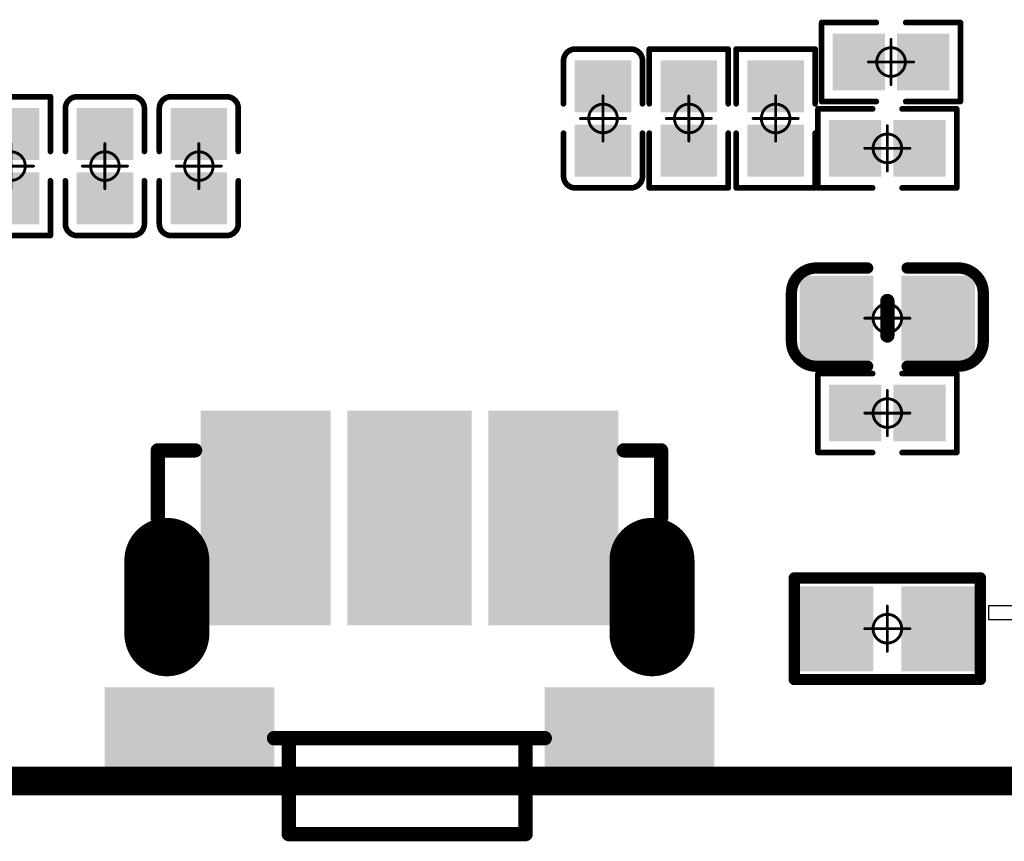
# Model space of a CAD drawing. Header units: millimetres. Extents: x 12.27 to 15.71, y 9.85 to 12.1.
# Tile 12 of 31: x 13.5 to 13.85, y 9.87 to 10.16. Entities that reach past the tile are written whole.
import ezdxf

# ---------------------------------------------------------------- set-up
doc = ezdxf.new("R2010")
doc.units = ezdxf.units.MM
doc.header["$MEASUREMENT"] = 0
for name, color, linetype in [('BottomLayer', 5, 'Continuous'), ('BottomSolder', 6, 'Continuous'), ('KeepOutLayer', 6, 'Continuous'), ('Mechanical15', 56, 'Continuous'), ('MidLayer1', 16, 'Continuous'), ('MidLayer2', 76, 'Continuous'), ('MultiLayer', 9, 'Continuous'), ('TopLayer', 1, 'Continuous'), ('TopOverlay', 2, 'Continuous'), ('TopPaste', 8, 'Continuous'), ('TopSolder', 216, 'Continuous')]:
    doc.layers.add(name, color=color, linetype=linetype)
doc.styles.get("Standard").update_dxf_attribs({"font": 'txt', "bigfont": 'AllInOneBig.shx'})

# ---------------------------------------------------------------- blocks, each defined once
blk = doc.blocks.new('LED_SMD_TZ_P2_0602GTS1_1')
at = {"layer": 'Mechanical15'}
for p, q in [((0, 0.06), (0.005, 0.06)), ((0, 0.035), (0, 0.06)), ((0.005, 0.06), (0.005, 0.035)), ((0.005, 0.035), (0, 0.035)), ((0.025, -0.025), (0.025, 0.025)), ((0.025, 0.025), (0.05, 0.025)), ((0.05, 0.025), (0.05, -0.025)), ((0.05, -0.025), (0.025, -0.025)), ((-0.0025, -0.0325), (0.0025, -0.0325)), ((-0.0025, -0.0575), (-0.0025, -0.0325)), ((0.0025, -0.0325), (0.0025, -0.0575)), ((-0.0125, -0.0475), (-0.0125, -0.0425)), ((-0.0125, -0.0425), (0.0125, -0.0425)), ((0.0125, -0.0425), (0.0125, -0.0475)), ((0.0125, -0.0475), (-0.0125, -0.0475)), ((0.0025, -0.0575), (-0.0025, -0.0575))]:
    blk.add_line(p, q, dxfattribs=at)
at = {"layer": 'TopLayer'}
for points in [[(-0.01575, 0.0439), (-0.01575, 0.0124), (0.01575, 0.0439), (0.01575, 0.0124)], [(-0.01575, -0.0124), (-0.01575, -0.0439), (0.01575, -0.0124), (0.01575, -0.0439)]]:
    blk.add_solid(points, dxfattribs=at)
at = {"layer": 'TopOverlay'}
for points, const_width in [([(0.02319, -0.02361), (0.02319, 0.02363)], 0.01), ([(0.04681, 0.02363), (0.02319, 0.02363)], 0.01), ([(0.04681, -0.02361), (0.04681, 0.02363)], 0.01), ([(-0.01181, -0.00394), (-0.01181, 0.00394)], 0.008), ([(0.00394, -0.00394), (0.00394, 0.00394)], 0.008), ([(0.00197, 0), (-0.01136, 0)], 0.008), ([(0.04681, -0.02361), (0.02319, -0.02361)], 0.01)]:
    blk.add_lwpolyline(points, dxfattribs=dict(at, const_width=const_width))
for points, const_width in [([(0.02069, 0.02363, 1), (0.02569, 0.02363, 1)], 0.005), ([(0.02069, 0.02363, 1), (0.02569, 0.02363, 1)], 0.005), ([(0.04431, 0.02363, 1), (0.04931, 0.02363, 1)], 0.005), ([(0.04431, 0.02363, 1), (0.04931, 0.02363, 1)], 0.005), ([(-0.01381, 0.00394, 1), (-0.00981, 0.00394, 1)], 0.004), ([(0.00194, 0.00394, 1), (0.00594, 0.00394, 1)], 0.004), ([(-0.01336, 0, 1), (-0.00936, 0, 1)], 0.004), ([(-0.00003, 0, 1), (0.00397, 0, 1)], 0.004), ([(-0.01381, -0.00394, 1), (-0.00981, -0.00394, 1)], 0.004), ([(0.00194, -0.00394, 1), (0.00594, -0.00394, 1)], 0.004), ([(0.02069, -0.02361, 1), (0.02569, -0.02361, 1)], 0.005), ([(0.02069, -0.02361, 1), (0.02569, -0.02361, 1)], 0.005), ([(0.04431, -0.02361, 1), (0.04931, -0.02361, 1)], 0.005), ([(0.04431, -0.02361, 1), (0.04931, -0.02361, 1)], 0.005)]:
    blk.add_lwpolyline(points, format="xyb", close=True, dxfattribs=dict(at, const_width=const_width))
at = {"layer": 'TopPaste'}
for points in [[(-0.01575, 0.0439), (-0.01575, 0.0124), (0.01575, 0.0439), (0.01575, 0.0124)], [(-0.01575, -0.0124), (-0.01575, -0.0439), (0.01575, -0.0124), (0.01575, -0.0439)]]:
    blk.add_solid(points, dxfattribs=at)
at = {"layer": 'TopSolder'}
for points in [[(-0.01975, 0.0479), (-0.01975, 0.0084), (0.01975, 0.0479), (0.01975, 0.0084)], [(-0.01975, -0.0084), (-0.01975, -0.0479), (0.01975, -0.0084), (0.01975, -0.0479)]]:
    blk.add_solid(points, dxfattribs=at)
at = {"layer": 'TopOverlay'}
blk.add_text('+', height=0.03937, dxfattribs=at).set_placement((0.02559, -0.05315))
blk = doc.blocks.new('KEY_3P_3_5_3_5MM__3')
at = {"layer": 'BottomLayer', "const_width": 0.02165}
for points in [[(-0.08465, 0.00295), (-0.08465, -0.02264)], [(0.08465, 0.00295), (0.08465, -0.02264)]]:
    blk.add_lwpolyline(points, dxfattribs=at)
at = {"layer": 'BottomLayer', "const_width": 0.01083}
for points in [[(-0.09006, 0.00295, 1), (-0.07923, 0.00295, 1)], [(0.07923, 0.00295, 1), (0.09006, 0.00295, 1)], [(-0.09006, -0.02264, 1), (-0.07923, -0.02264, 1)], [(0.07923, -0.02264, 1), (0.09006, -0.02264, 1)]]:
    blk.add_lwpolyline(points, format="xyb", close=True, dxfattribs=at)
at = {"layer": 'BottomSolder', "const_width": 0.02965}
for points in [[(-0.08465, 0.00295), (-0.08465, -0.02264)], [(0.08465, 0.00295), (0.08465, -0.02264)]]:
    blk.add_lwpolyline(points, dxfattribs=at)
at = {"layer": 'BottomSolder', "const_width": 0.01483}
for points in [[(-0.09206, 0.00295, 1), (-0.07723, 0.00295, 1)], [(0.07723, 0.00295, 1), (0.09206, 0.00295, 1)], [(-0.09206, -0.02264, 1), (-0.07723, -0.02264, 1)], [(0.07723, -0.02264, 1), (0.09206, -0.02264, 1)]]:
    blk.add_lwpolyline(points, format="xyb", close=True, dxfattribs=at)
at = {"layer": 'MidLayer1', "const_width": 0.02165}
for points in [[(-0.08465, 0.00295), (-0.08465, -0.02264)], [(0.08465, 0.00295), (0.08465, -0.02264)]]:
    blk.add_lwpolyline(points, dxfattribs=at)
at = {"layer": 'MidLayer1', "const_width": 0.01083}
for points in [[(-0.09006, 0.00295, 1), (-0.07923, 0.00295, 1)], [(0.07923, 0.00295, 1), (0.09006, 0.00295, 1)], [(-0.09006, -0.02264, 1), (-0.07923, -0.02264, 1)], [(0.07923, -0.02264, 1), (0.09006, -0.02264, 1)]]:
    blk.add_lwpolyline(points, format="xyb", close=True, dxfattribs=at)
at = {"layer": 'MidLayer2', "const_width": 0.02165}
for points in [[(-0.08465, 0.00295), (-0.08465, -0.02264)], [(0.08465, 0.00295), (0.08465, -0.02264)]]:
    blk.add_lwpolyline(points, dxfattribs=at)
at = {"layer": 'MidLayer2', "const_width": 0.01083}
for points in [[(-0.09006, 0.00295, 1), (-0.07923, 0.00295, 1)], [(0.07923, 0.00295, 1), (0.09006, 0.00295, 1)], [(-0.09006, -0.02264, 1), (-0.07923, -0.02264, 1)], [(0.07923, -0.02264, 1), (0.09006, -0.02264, 1)]]:
    blk.add_lwpolyline(points, format="xyb", close=True, dxfattribs=at)
at = {"layer": 'MultiLayer', "const_width": 0.02165}
for points in [[(-0.08465, 0.00295), (-0.08465, -0.02264)], [(0.08465, 0.00295), (0.08465, -0.02264)]]:
    blk.add_lwpolyline(points, dxfattribs=at)
at = {"layer": 'MultiLayer', "const_width": 0.01083}
for points in [[(-0.09006, 0.00295, 1), (-0.07923, 0.00295, 1)], [(0.07923, 0.00295, 1), (0.09006, 0.00295, 1)], [(-0.09006, -0.02264, 1), (-0.07923, -0.02264, 1)], [(0.07923, -0.02264, 1), (0.09006, -0.02264, 1)]]:
    blk.add_lwpolyline(points, format="xyb", close=True, dxfattribs=at)
at = {"layer": 'TopLayer', "const_width": 0.02165}
for points in [[(-0.08465, 0.00295), (-0.08465, -0.02264)], [(0.08465, 0.00295), (0.08465, -0.02264)]]:
    blk.add_lwpolyline(points, dxfattribs=at)
at = {"layer": 'TopLayer', "const_width": 0.01083}
for points in [[(-0.09006, 0.00295, 1), (-0.07923, 0.00295, 1)], [(0.07923, 0.00295, 1), (0.09006, 0.00295, 1)], [(-0.09006, -0.02264, 1), (-0.07923, -0.02264, 1)], [(0.07923, -0.02264, 1), (0.09006, -0.02264, 1)]]:
    blk.add_lwpolyline(points, format="xyb", close=True, dxfattribs=at)
at = {"layer": 'TopLayer'}
for points in [[(-0.10236, 0.02559), (-0.05118, 0.02559), (-0.10236, 0.04921), (-0.05118, 0.04921)], [(0.05118, 0.02559), (0.10236, 0.02559), (0.05118, 0.04921), (0.10236, 0.04921)], [(-0.0315, -0.00394), (-0.0689, -0.00394), (-0.0315, -0.07087), (-0.0689, -0.07087)], [(0.01772, -0.07087), (0.01772, -0.00394), (-0.01772, -0.07087), (-0.01772, -0.00394)], [(0.0689, -0.00394), (0.0315, -0.00394), (0.0689, -0.07087), (0.0315, -0.07087)]]:
    blk.add_solid(points, dxfattribs=at)
at = {"layer": 'TopOverlay', "const_width": 0.005}
for points in [[(0.04213, 0.07283), (-0.04055, 0.07283)], [(-0.04055, 0.07283), (-0.04055, 0.03937)], [(0.04213, 0.07283), (0.04213, 0.03937)], [(0.04724, 0.03937), (-0.04724, 0.03937)], [(-0.0878, -0.0374), (-0.0878, -0.06102)], [(0.0878, -0.0374), (0.0878, -0.06102)], [(-0.0748, -0.06102), (-0.0878, -0.06102)], [(0.0878, -0.06102), (0.0748, -0.06102)]]:
    blk.add_lwpolyline(points, dxfattribs=at)
at = {"layer": 'TopOverlay', "const_width": 0.0025}
for points in [[(-0.0418, 0.07283, 1), (-0.0393, 0.07283, 1)], [(-0.0418, 0.07283, 1), (-0.0393, 0.07283, 1)], [(0.04088, 0.07283, 1), (0.04338, 0.07283, 1)], [(0.04088, 0.07283, 1), (0.04338, 0.07283, 1)], [(-0.04849, 0.03937, 1), (-0.04599, 0.03937, 1)], [(-0.0418, 0.03937, 1), (-0.0393, 0.03937, 1)], [(0.04088, 0.03937, 1), (0.04338, 0.03937, 1)], [(0.04599, 0.03937, 1), (0.04849, 0.03937, 1)], [(-0.08905, -0.0374, 1), (-0.08655, -0.0374, 1)], [(0.08655, -0.0374, 1), (0.08905, -0.0374, 1)], [(-0.08905, -0.06102, 1), (-0.08655, -0.06102, 1)], [(-0.08905, -0.06102, 1), (-0.08655, -0.06102, 1)], [(-0.07605, -0.06102, 1), (-0.07355, -0.06102, 1)], [(0.07355, -0.06102, 1), (0.07605, -0.06102, 1)], [(0.08655, -0.06102, 1), (0.08905, -0.06102, 1)], [(0.08655, -0.06102, 1), (0.08905, -0.06102, 1)]]:
    blk.add_lwpolyline(points, format="xyb", close=True, dxfattribs=at)
at = {"layer": 'TopPaste'}
for points in [[(-0.10236, 0.02559), (-0.05118, 0.02559), (-0.10236, 0.04921), (-0.05118, 0.04921)], [(0.05118, 0.02559), (0.10236, 0.02559), (0.05118, 0.04921), (0.10236, 0.04921)], [(-0.0315, -0.00394), (-0.0689, -0.00394), (-0.0315, -0.07087), (-0.0689, -0.07087)], [(0.01772, -0.07087), (0.01772, -0.00394), (-0.01772, -0.07087), (-0.01772, -0.00394)], [(0.0689, -0.00394), (0.0315, -0.00394), (0.0689, -0.07087), (0.0315, -0.07087)]]:
    blk.add_solid(points, dxfattribs=at)
at = {"layer": 'TopSolder', "const_width": 0.02965}
for points in [[(-0.08465, 0.00295), (-0.08465, -0.02264)], [(0.08465, 0.00295), (0.08465, -0.02264)]]:
    blk.add_lwpolyline(points, dxfattribs=at)
at = {"layer": 'TopSolder', "const_width": 0.01483}
for points in [[(-0.09206, 0.00295, 1), (-0.07723, 0.00295, 1)], [(0.07723, 0.00295, 1), (0.09206, 0.00295, 1)], [(-0.09206, -0.02264, 1), (-0.07723, -0.02264, 1)], [(0.07723, -0.02264, 1), (0.09206, -0.02264, 1)]]:
    blk.add_lwpolyline(points, format="xyb", close=True, dxfattribs=at)
at = {"layer": 'TopSolder'}
for points in [[(-0.10636, 0.02159), (-0.04718, 0.02159), (-0.10636, 0.05321), (-0.04718, 0.05321)], [(0.04718, 0.02159), (0.10636, 0.02159), (0.04718, 0.05321), (0.10636, 0.05321)], [(-0.0275, 0.00006), (-0.0729, 0.00006), (-0.0275, -0.07487), (-0.0729, -0.07487)], [(0.02172, -0.07487), (0.02172, 0.00006), (-0.02172, -0.07487), (-0.02172, 0.00006)], [(0.0729, 0.00006), (0.0275, 0.00006), (0.0729, -0.07487), (0.0275, -0.07487)]]:
    blk.add_solid(points, dxfattribs=at)
blk = doc.blocks.new('C0201_19')
at = {"layer": 'Mechanical15', "const_width": 0.001}
for points in [[(0, -0.00787), (0, 0.00787)], [(0.00787, 0), (-0.00787, 0)]]:
    blk.add_lwpolyline(points, dxfattribs=at)
at = {"layer": 'Mechanical15'}
for points, const_width in [([(-0.00025, 0.00787, 1), (0.00025, 0.00787, 1)], 0.0005), ([(0.005, 0, 1), (-0.005, 0, 1)], 0.001), ([(-0.00812, 0, 1), (-0.00762, 0, 1)], 0.0005), ([(-0.00525, 0, 1), (-0.00475, 0, 1)], 0.0005), ([(0.00475, 0, 1), (0.00525, 0, 1)], 0.0005), ([(0.00762, 0, 1), (0.00812, 0, 1)], 0.0005), ([(-0.00025, -0.00787, 1), (0.00025, -0.00787, 1)], 0.0005)]:
    blk.add_lwpolyline(points, format="xyb", close=True, dxfattribs=dict(at, const_width=const_width))
at = {"layer": 'TopLayer'}
for points in [[(-0.01831, -0.00787), (-0.00413, -0.00787), (-0.01831, 0.00787), (-0.00413, 0.00787)], [(0.00413, -0.00787), (0.01831, -0.00787), (0.00413, 0.00787), (0.01831, 0.00787)]]:
    blk.add_solid(points, dxfattribs=at)
at = {"layer": 'TopOverlay', "const_width": 0.00197}
for points in [[(-0.02421, 0.0097, -0.414214), (-0.02013, 0.01378)], [(0.02013, 0.01378, -0.414214), (0.02421, 0.0097)], [(-0.02013, -0.01378, -0.414214), (-0.02421, -0.0097)], [(0.02421, -0.0097, -0.414214), (0.02013, -0.01378)]]:
    blk.add_lwpolyline(points, format="xyb", dxfattribs=at)
for points in [[(-0.00512, 0.01378), (-0.02013, 0.01378)], [(0.02013, 0.01378), (0.00512, 0.01378)], [(-0.02421, -0.0097), (-0.02421, 0.0097)], [(0.02421, -0.0097), (0.02421, 0.0097)], [(-0.00512, -0.01378), (-0.02013, -0.01378)], [(0.02013, -0.01378), (0.00512, -0.01378)]]:
    blk.add_lwpolyline(points, dxfattribs=at)
at = {"layer": 'TopOverlay', "const_width": 0.000984}
for points in [[(-0.02062, 0.01378, 1), (-0.01964, 0.01378, 1)], [(-0.02062, 0.01378, 1), (-0.01964, 0.01378, 1)], [(-0.00561, 0.01378, 1), (-0.00463, 0.01378, 1)], [(0.00463, 0.01378, 1), (0.00561, 0.01378, 1)], [(0.01964, 0.01378, 1), (0.02062, 0.01378, 1)], [(0.01964, 0.01378, 1), (0.02062, 0.01378, 1)], [(-0.0247, 0.0097, 1), (-0.02372, 0.0097, 1)], [(-0.0247, 0.0097, 1), (-0.02372, 0.0097, 1)], [(0.02372, 0.0097, 1), (0.0247, 0.0097, 1)], [(0.02372, 0.0097, 1), (0.0247, 0.0097, 1)], [(-0.0247, -0.0097, 1), (-0.02372, -0.0097, 1)], [(-0.0247, -0.0097, 1), (-0.02372, -0.0097, 1)], [(0.02372, -0.0097, 1), (0.0247, -0.0097, 1)], [(0.02372, -0.0097, 1), (0.0247, -0.0097, 1)], [(-0.02062, -0.01378, 1), (-0.01964, -0.01378, 1)], [(-0.02062, -0.01378, 1), (-0.01964, -0.01378, 1)], [(-0.00561, -0.01378, 1), (-0.00463, -0.01378, 1)], [(0.00463, -0.01378, 1), (0.00561, -0.01378, 1)], [(0.01964, -0.01378, 1), (0.02062, -0.01378, 1)], [(0.01964, -0.01378, 1), (0.02062, -0.01378, 1)]]:
    blk.add_lwpolyline(points, format="xyb", close=True, dxfattribs=at)
at = {"layer": 'TopPaste'}
for points in [[(-0.01831, -0.00787), (-0.00413, -0.00787), (-0.01831, 0.00787), (-0.00413, 0.00787)], [(0.00413, -0.00787), (0.01831, -0.00787), (0.00413, 0.00787), (0.01831, 0.00787)]]:
    blk.add_solid(points, dxfattribs=at)
at = {"layer": 'TopSolder'}
for points in [[(-0.02031, -0.00987), (-0.00213, -0.00987), (-0.02031, 0.00987), (-0.00213, 0.00987)], [(0.00213, -0.00987), (0.02031, -0.00987), (0.00213, 0.00987), (0.02031, 0.00987)]]:
    blk.add_solid(points, dxfattribs=at)
blk = doc.blocks.new('C0201_20')
at = {"layer": 'Mechanical15', "const_width": 0.001}
for points in [[(0, -0.00787), (0, 0.00787)], [(0.00787, 0), (-0.00787, 0)]]:
    blk.add_lwpolyline(points, dxfattribs=at)
at = {"layer": 'Mechanical15'}
for points, const_width in [([(-0.00025, 0.00787, 1), (0.00025, 0.00787, 1)], 0.0005), ([(0.005, 0, 1), (-0.005, 0, 1)], 0.001), ([(-0.00812, 0, 1), (-0.00762, 0, 1)], 0.0005), ([(-0.00525, 0, 1), (-0.00475, 0, 1)], 0.0005), ([(0.00475, 0, 1), (0.00525, 0, 1)], 0.0005), ([(0.00762, 0, 1), (0.00812, 0, 1)], 0.0005), ([(-0.00025, -0.00787, 1), (0.00025, -0.00787, 1)], 0.0005)]:
    blk.add_lwpolyline(points, format="xyb", close=True, dxfattribs=dict(at, const_width=const_width))
at = {"layer": 'TopLayer'}
for points in [[(-0.01831, -0.00787), (-0.00413, -0.00787), (-0.01831, 0.00787), (-0.00413, 0.00787)], [(0.00413, -0.00787), (0.01831, -0.00787), (0.00413, 0.00787), (0.01831, 0.00787)]]:
    blk.add_solid(points, dxfattribs=at)
at = {"layer": 'TopOverlay', "const_width": 0.00197}
for points in [[(-0.02421, 0.0097, -0.414214), (-0.02013, 0.01378)], [(0.02013, 0.01378, -0.414214), (0.02421, 0.0097)], [(-0.02013, -0.01378, -0.414214), (-0.02421, -0.0097)], [(0.02421, -0.0097, -0.414214), (0.02013, -0.01378)]]:
    blk.add_lwpolyline(points, format="xyb", dxfattribs=at)
for points in [[(-0.00512, 0.01378), (-0.02013, 0.01378)], [(0.02013, 0.01378), (0.00512, 0.01378)], [(-0.02421, -0.0097), (-0.02421, 0.0097)], [(0.02421, -0.0097), (0.02421, 0.0097)], [(-0.00512, -0.01378), (-0.02013, -0.01378)], [(0.02013, -0.01378), (0.00512, -0.01378)]]:
    blk.add_lwpolyline(points, dxfattribs=at)
at = {"layer": 'TopOverlay', "const_width": 0.000984}
for points in [[(-0.02062, 0.01378, 1), (-0.01964, 0.01378, 1)], [(-0.02062, 0.01378, 1), (-0.01964, 0.01378, 1)], [(-0.00561, 0.01378, 1), (-0.00463, 0.01378, 1)], [(0.00463, 0.01378, 1), (0.00561, 0.01378, 1)], [(0.01964, 0.01378, 1), (0.02062, 0.01378, 1)], [(0.01964, 0.01378, 1), (0.02062, 0.01378, 1)], [(-0.0247, 0.0097, 1), (-0.02372, 0.0097, 1)], [(-0.0247, 0.0097, 1), (-0.02372, 0.0097, 1)], [(0.02372, 0.0097, 1), (0.0247, 0.0097, 1)], [(0.02372, 0.0097, 1), (0.0247, 0.0097, 1)], [(-0.0247, -0.0097, 1), (-0.02372, -0.0097, 1)], [(-0.0247, -0.0097, 1), (-0.02372, -0.0097, 1)], [(0.02372, -0.0097, 1), (0.0247, -0.0097, 1)], [(0.02372, -0.0097, 1), (0.0247, -0.0097, 1)], [(-0.02062, -0.01378, 1), (-0.01964, -0.01378, 1)], [(-0.02062, -0.01378, 1), (-0.01964, -0.01378, 1)], [(-0.00561, -0.01378, 1), (-0.00463, -0.01378, 1)], [(0.00463, -0.01378, 1), (0.00561, -0.01378, 1)], [(0.01964, -0.01378, 1), (0.02062, -0.01378, 1)], [(0.01964, -0.01378, 1), (0.02062, -0.01378, 1)]]:
    blk.add_lwpolyline(points, format="xyb", close=True, dxfattribs=at)
at = {"layer": 'TopPaste'}
for points in [[(-0.01831, -0.00787), (-0.00413, -0.00787), (-0.01831, 0.00787), (-0.00413, 0.00787)], [(0.00413, -0.00787), (0.01831, -0.00787), (0.00413, 0.00787), (0.01831, 0.00787)]]:
    blk.add_solid(points, dxfattribs=at)
at = {"layer": 'TopSolder'}
for points in [[(-0.02031, -0.00987), (-0.00213, -0.00987), (-0.02031, 0.00987), (-0.00213, 0.00987)], [(0.00213, -0.00987), (0.02031, -0.00987), (0.00213, 0.00987), (0.02031, 0.00987)]]:
    blk.add_solid(points, dxfattribs=at)
blk = doc.blocks.new('C0201_23')
at = {"layer": 'Mechanical15', "const_width": 0.001}
for points in [[(0, -0.00787), (0, 0.00787)], [(0.00787, 0), (-0.00787, 0)]]:
    blk.add_lwpolyline(points, dxfattribs=at)
at = {"layer": 'Mechanical15'}
for points, const_width in [([(-0.00025, 0.00787, 1), (0.00025, 0.00787, 1)], 0.0005), ([(0.005, 0, 1), (-0.005, 0, 1)], 0.001), ([(-0.00812, 0, 1), (-0.00762, 0, 1)], 0.0005), ([(-0.00525, 0, 1), (-0.00475, 0, 1)], 0.0005), ([(0.00475, 0, 1), (0.00525, 0, 1)], 0.0005), ([(0.00762, 0, 1), (0.00812, 0, 1)], 0.0005), ([(-0.00025, -0.00787, 1), (0.00025, -0.00787, 1)], 0.0005)]:
    blk.add_lwpolyline(points, format="xyb", close=True, dxfattribs=dict(at, const_width=const_width))
at = {"layer": 'TopLayer'}
for points in [[(-0.01831, -0.00787), (-0.00413, -0.00787), (-0.01831, 0.00787), (-0.00413, 0.00787)], [(0.00413, -0.00787), (0.01831, -0.00787), (0.00413, 0.00787), (0.01831, 0.00787)]]:
    blk.add_solid(points, dxfattribs=at)
at = {"layer": 'TopOverlay', "const_width": 0.00197}
for points in [[(-0.02421, 0.0097, -0.414214), (-0.02013, 0.01378)], [(0.02013, 0.01378, -0.414214), (0.02421, 0.0097)], [(-0.02013, -0.01378, -0.414214), (-0.02421, -0.0097)], [(0.02421, -0.0097, -0.414214), (0.02013, -0.01378)]]:
    blk.add_lwpolyline(points, format="xyb", dxfattribs=at)
for points in [[(-0.00512, 0.01378), (-0.02013, 0.01378)], [(0.02013, 0.01378), (0.00512, 0.01378)], [(-0.02421, -0.0097), (-0.02421, 0.0097)], [(0.02421, -0.0097), (0.02421, 0.0097)], [(-0.00512, -0.01378), (-0.02013, -0.01378)], [(0.02013, -0.01378), (0.00512, -0.01378)]]:
    blk.add_lwpolyline(points, dxfattribs=at)
at = {"layer": 'TopOverlay', "const_width": 0.000984}
for points in [[(-0.02062, 0.01378, 1), (-0.01964, 0.01378, 1)], [(-0.02062, 0.01378, 1), (-0.01964, 0.01378, 1)], [(-0.00561, 0.01378, 1), (-0.00463, 0.01378, 1)], [(0.00463, 0.01378, 1), (0.00561, 0.01378, 1)], [(0.01964, 0.01378, 1), (0.02062, 0.01378, 1)], [(0.01964, 0.01378, 1), (0.02062, 0.01378, 1)], [(-0.0247, 0.0097, 1), (-0.02372, 0.0097, 1)], [(-0.0247, 0.0097, 1), (-0.02372, 0.0097, 1)], [(0.02372, 0.0097, 1), (0.0247, 0.0097, 1)], [(0.02372, 0.0097, 1), (0.0247, 0.0097, 1)], [(-0.0247, -0.0097, 1), (-0.02372, -0.0097, 1)], [(-0.0247, -0.0097, 1), (-0.02372, -0.0097, 1)], [(0.02372, -0.0097, 1), (0.0247, -0.0097, 1)], [(0.02372, -0.0097, 1), (0.0247, -0.0097, 1)], [(-0.02062, -0.01378, 1), (-0.01964, -0.01378, 1)], [(-0.02062, -0.01378, 1), (-0.01964, -0.01378, 1)], [(-0.00561, -0.01378, 1), (-0.00463, -0.01378, 1)], [(0.00463, -0.01378, 1), (0.00561, -0.01378, 1)], [(0.01964, -0.01378, 1), (0.02062, -0.01378, 1)], [(0.01964, -0.01378, 1), (0.02062, -0.01378, 1)]]:
    blk.add_lwpolyline(points, format="xyb", close=True, dxfattribs=at)
at = {"layer": 'TopPaste'}
for points in [[(-0.01831, -0.00787), (-0.00413, -0.00787), (-0.01831, 0.00787), (-0.00413, 0.00787)], [(0.00413, -0.00787), (0.01831, -0.00787), (0.00413, 0.00787), (0.01831, 0.00787)]]:
    blk.add_solid(points, dxfattribs=at)
at = {"layer": 'TopSolder'}
for points in [[(-0.02031, -0.00987), (-0.00213, -0.00987), (-0.02031, 0.00987), (-0.00213, 0.00987)], [(0.00213, -0.00987), (0.02031, -0.00987), (0.00213, 0.00987), (0.02031, 0.00987)]]:
    blk.add_solid(points, dxfattribs=at)
blk = doc.blocks.new('C0402_25')
at = {"layer": 'Mechanical15', "const_width": 0.001}
for points in [[(0, -0.00787), (0, 0.00788)], [(-0.00787, 0), (0.00788, 0)]]:
    blk.add_lwpolyline(points, dxfattribs=at)
at = {"layer": 'Mechanical15'}
for points, const_width in [([(-0.00025, 0.00788, 1), (0.00025, 0.00788, 1)], 0.0005), ([(0.005, 0, 1), (-0.005, 0, 1)], 0.001), ([(-0.00812, 0, 1), (-0.00762, 0, 1)], 0.0005), ([(-0.00525, 0, 1), (-0.00475, 0, 1)], 0.0005), ([(0.00475, 0, 1), (0.00525, 0, 1)], 0.0005), ([(0.00763, 0, 1), (0.00813, 0, 1)], 0.0005), ([(-0.00025, -0.00787, 1), (0.00025, -0.00787, 1)], 0.0005)]:
    blk.add_lwpolyline(points, format="xyb", close=True, dxfattribs=dict(at, const_width=const_width))
at = {"layer": 'TopLayer'}
for points in [[(-0.02657, -0.01082), (-0.00886, -0.01082), (-0.02657, 0.01083), (-0.00886, 0.01083)], [(0.00886, -0.01083), (0.02657, -0.01083), (0.00886, 0.01083), (0.02657, 0.01083)]]:
    blk.add_solid(points, dxfattribs=at)
at = {"layer": 'TopOverlay', "const_width": 0.00394}
for points in [[(-0.03346, 0.00886, -0.414214), (-0.0248, 0.01752)], [(0.0248, 0.01752, -0.414214), (0.03346, 0.00886)], [(-0.0248, -0.01673, -0.414214), (-0.03346, -0.00807)], [(0.03346, -0.00807, -0.414214), (0.0248, -0.01673)]]:
    blk.add_lwpolyline(points, format="xyb", dxfattribs=at)
at = {"layer": 'TopOverlay'}
for points, const_width in [([(-0.02578, 0.01752, 1), (-0.02382, 0.01752, 1)], 0.00197), ([(-0.02559, 0.01752, 1), (-0.02362, 0.01752, 1)], 0.00197), ([(-0.00787, 0.01752, 1), (-0.0059, 0.01752, 1)], 0.00197), ([(0.00591, 0.01752, 1), (0.00787, 0.01752, 1)], 0.00197), ([(0.02362, 0.01752, 1), (0.02559, 0.01752, 1)], 0.00197), ([(0.02382, 0.01752, 1), (0.02579, 0.01752, 1)], 0.00197), ([(-0.03445, 0.00886, 1), (-0.03248, 0.00886, 1)], 0.00197), ([(-0.03445, 0.00886, 1), (-0.03248, 0.00886, 1)], 0.00197), ([(0.03248, 0.00886, 1), (0.03445, 0.00886, 1)], 0.00197), ([(0.03248, 0.00886, 1), (0.03445, 0.00886, 1)], 0.00197), ([(-0.00125, 0.006, 1), (0.00125, 0.006, 1)], 0.0025), ([(-0.03445, -0.00807, 1), (-0.03248, -0.00807, 1)], 0.00197), ([(-0.03445, -0.00807, 1), (-0.03248, -0.00807, 1)], 0.00197), ([(-0.00125, -0.006, 1), (0.00125, -0.006, 1)], 0.0025), ([(0.03248, -0.00807, 1), (0.03445, -0.00807, 1)], 0.00197), ([(0.03248, -0.00807, 1), (0.03445, -0.00807, 1)], 0.00197), ([(-0.02578, -0.01673, 1), (-0.02382, -0.01673, 1)], 0.00197), ([(-0.02559, -0.01673, 1), (-0.02362, -0.01673, 1)], 0.00197), ([(-0.00787, -0.01673, 1), (-0.0059, -0.01673, 1)], 0.00197), ([(0.00591, -0.01673, 1), (0.00787, -0.01673, 1)], 0.00197), ([(0.02362, -0.01673, 1), (0.02559, -0.01673, 1)], 0.00197), ([(0.02382, -0.01673, 1), (0.02579, -0.01673, 1)], 0.00197)]:
    blk.add_lwpolyline(points, format="xyb", close=True, dxfattribs=dict(at, const_width=const_width))
for points, const_width in [([(-0.0246, 0.01752), (-0.00689, 0.01752)], 0.00394), ([(0.00689, 0.01752), (0.02461, 0.01752)], 0.00394), ([(-0.03346, -0.00807), (-0.03346, 0.00886)], 0.00394), ([(0.03346, -0.00807), (0.03346, 0.00886)], 0.00394), ([(0, -0.006), (0, 0.006)], 0.005), ([(-0.0246, -0.01673), (-0.00689, -0.01673)], 0.00394), ([(0.00689, -0.01673), (0.02461, -0.01673)], 0.00394)]:
    blk.add_lwpolyline(points, dxfattribs=dict(at, const_width=const_width))
at = {"layer": 'TopPaste'}
for points in [[(-0.02657, -0.01082), (-0.00886, -0.01082), (-0.02657, 0.01083), (-0.00886, 0.01083)], [(0.00886, -0.01083), (0.02657, -0.01083), (0.00886, 0.01083), (0.02657, 0.01083)]]:
    blk.add_solid(points, dxfattribs=at)
at = {"layer": 'TopSolder'}
for points in [[(-0.03057, -0.01482), (-0.00486, -0.01482), (-0.03057, 0.01483), (-0.00486, 0.01483)], [(0.00486, -0.01483), (0.03057, -0.01483), (0.00486, 0.01483), (0.03057, 0.01483)]]:
    blk.add_solid(points, dxfattribs=at)
blk = doc.blocks.new('R0402_70')
at = {"layer": 'Mechanical15', "const_width": 0.001}
for points in [[(0, 0.00787), (0, -0.00787)], [(0.00787, 0), (-0.00787, 0)]]:
    blk.add_lwpolyline(points, dxfattribs=at)
at = {"layer": 'Mechanical15'}
for points, const_width in [([(-0.00025, 0.00787, 1), (0.00025, 0.00787, 1)], 0.0005), ([(0.005, 0, 1), (-0.005, 0, 1)], 0.001), ([(-0.00812, 0, 1), (-0.00762, 0, 1)], 0.0005), ([(-0.00525, 0, 1), (-0.00475, 0, 1)], 0.0005), ([(0.00475, 0, 1), (0.00525, 0, 1)], 0.0005), ([(0.00762, 0, 1), (0.00812, 0, 1)], 0.0005), ([(-0.00025, -0.00787, 1), (0.00025, -0.00787, 1)], 0.0005)]:
    blk.add_lwpolyline(points, format="xyb", close=True, dxfattribs=dict(at, const_width=const_width))
at = {"layer": 'TopLayer'}
for points in [[(-0.02657, -0.01082), (-0.00886, -0.01082), (-0.02657, 0.01083), (-0.00886, 0.01083)], [(0.00886, -0.01083), (0.02657, -0.01083), (0.00886, 0.01083), (0.02657, 0.01083)]]:
    blk.add_solid(points, dxfattribs=at)
at = {"layer": 'TopOverlay', "const_width": 0.00394}
for points in [[(0.03248, 0.01772), (-0.03248, 0.01772)], [(-0.03248, 0.01772), (-0.03248, -0.01772)], [(0.03248, 0.01772), (0.03248, -0.01772)], [(0.03248, -0.01772), (-0.03248, -0.01772)]]:
    blk.add_lwpolyline(points, dxfattribs=at)
at = {"layer": 'TopOverlay', "const_width": 0.00197}
for points in [[(-0.03346, 0.01772, 1), (-0.0315, 0.01772, 1)], [(-0.03346, 0.01772, 1), (-0.0315, 0.01772, 1)], [(0.0315, 0.01772, 1), (0.03346, 0.01772, 1)], [(0.0315, 0.01772, 1), (0.03346, 0.01772, 1)], [(-0.03346, -0.01772, 1), (-0.0315, -0.01772, 1)], [(-0.03346, -0.01772, 1), (-0.0315, -0.01772, 1)], [(0.0315, -0.01772, 1), (0.03346, -0.01772, 1)], [(0.0315, -0.01772, 1), (0.03346, -0.01772, 1)]]:
    blk.add_lwpolyline(points, format="xyb", close=True, dxfattribs=at)
at = {"layer": 'TopPaste'}
for points in [[(-0.02657, -0.01082), (-0.00886, -0.01082), (-0.02657, 0.01083), (-0.00886, 0.01083)], [(0.00886, -0.01083), (0.02657, -0.01083), (0.00886, 0.01083), (0.02657, 0.01083)]]:
    blk.add_solid(points, dxfattribs=at)
at = {"layer": 'TopSolder'}
for points in [[(-0.03057, -0.01482), (-0.00486, -0.01482), (-0.03057, 0.01483), (-0.00486, 0.01483)], [(0.00486, -0.01483), (0.03057, -0.01483), (0.00486, 0.01483), (0.03057, 0.01483)]]:
    blk.add_solid(points, dxfattribs=at)
blk = doc.blocks.new('R0201_89')
at = {"layer": 'Mechanical15', "const_width": 0.001}
for points in [[(0, 0.00787), (0, -0.00787)], [(-0.00787, 0), (0.00787, 0)]]:
    blk.add_lwpolyline(points, dxfattribs=at)
at = {"layer": 'Mechanical15'}
for points, const_width in [([(-0.00025, 0.00787, 1), (0.00025, 0.00787, 1)], 0.0005), ([(0.005, 0, 1), (-0.005, 0, 1)], 0.001), ([(-0.00812, 0, 1), (-0.00762, 0, 1)], 0.0005), ([(-0.00525, 0, 1), (-0.00475, 0, 1)], 0.0005), ([(0.00475, 0, 1), (0.00525, 0, 1)], 0.0005), ([(0.00762, 0, 1), (0.00812, 0, 1)], 0.0005), ([(-0.00025, -0.00787, 1), (0.00025, -0.00787, 1)], 0.0005)]:
    blk.add_lwpolyline(points, format="xyb", close=True, dxfattribs=dict(at, const_width=const_width))
at = {"layer": 'TopLayer'}
for points in [[(-0.01831, -0.00787), (-0.00413, -0.00787), (-0.01831, 0.00787), (-0.00413, 0.00787)], [(0.00413, -0.00787), (0.01831, -0.00787), (0.00413, 0.00787), (0.01831, 0.00787)]]:
    blk.add_solid(points, dxfattribs=at)
at = {"layer": 'TopOverlay', "const_width": 0.00197}
for points in [[(-0.02421, 0.01378), (-0.02421, -0.01378)], [(-0.02421, 0.01378), (-0.00512, 0.01378)], [(0.00512, 0.01378), (0.02421, 0.01378)], [(0.02421, 0.01378), (0.02421, -0.01378)], [(-0.02421, -0.01378), (-0.00512, -0.01378)], [(0.00512, -0.01378), (0.02421, -0.01378)]]:
    blk.add_lwpolyline(points, dxfattribs=at)
at = {"layer": 'TopOverlay', "const_width": 0.000984}
for points in [[(-0.0247, 0.01378, 1), (-0.02372, 0.01378, 1)], [(-0.0247, 0.01378, 1), (-0.02372, 0.01378, 1)], [(-0.00561, 0.01378, 1), (-0.00463, 0.01378, 1)], [(0.00463, 0.01378, 1), (0.00561, 0.01378, 1)], [(0.02372, 0.01378, 1), (0.0247, 0.01378, 1)], [(0.02372, 0.01378, 1), (0.0247, 0.01378, 1)], [(-0.0247, -0.01378, 1), (-0.02372, -0.01378, 1)], [(-0.0247, -0.01378, 1), (-0.02372, -0.01378, 1)], [(-0.00561, -0.01378, 1), (-0.00463, -0.01378, 1)], [(0.00463, -0.01378, 1), (0.00561, -0.01378, 1)], [(0.02372, -0.01378, 1), (0.0247, -0.01378, 1)], [(0.02372, -0.01378, 1), (0.0247, -0.01378, 1)]]:
    blk.add_lwpolyline(points, format="xyb", close=True, dxfattribs=at)
at = {"layer": 'TopPaste'}
for points in [[(-0.01831, -0.00787), (-0.00413, -0.00787), (-0.01831, 0.00787), (-0.00413, 0.00787)], [(0.00413, -0.00787), (0.01831, -0.00787), (0.00413, 0.00787), (0.01831, 0.00787)]]:
    blk.add_solid(points, dxfattribs=at)
at = {"layer": 'TopSolder'}
for points in [[(-0.02031, -0.00987), (-0.00213, -0.00987), (-0.02031, 0.00987), (-0.00213, 0.00987)], [(0.00213, -0.00987), (0.02031, -0.00987), (0.00213, 0.00987), (0.02031, 0.00987)]]:
    blk.add_solid(points, dxfattribs=at)
blk = doc.blocks.new('R0201_90')
at = {"layer": 'Mechanical15', "const_width": 0.001}
for points in [[(0, 0.00787), (0, -0.00787)], [(0.00787, 0), (-0.00787, 0)]]:
    blk.add_lwpolyline(points, dxfattribs=at)
at = {"layer": 'Mechanical15'}
for points, const_width in [([(-0.00025, 0.00787, 1), (0.00025, 0.00787, 1)], 0.0005), ([(0.005, 0, 1), (-0.005, 0, 1)], 0.001), ([(-0.00812, 0, 1), (-0.00762, 0, 1)], 0.0005), ([(-0.00525, 0, 1), (-0.00475, 0, 1)], 0.0005), ([(0.00475, 0, 1), (0.00525, 0, 1)], 0.0005), ([(0.00762, 0, 1), (0.00812, 0, 1)], 0.0005), ([(-0.00025, -0.00787, 1), (0.00025, -0.00787, 1)], 0.0005)]:
    blk.add_lwpolyline(points, format="xyb", close=True, dxfattribs=dict(at, const_width=const_width))
at = {"layer": 'TopLayer'}
for points in [[(-0.01831, -0.00787), (-0.00413, -0.00787), (-0.01831, 0.00787), (-0.00413, 0.00787)], [(0.00413, -0.00787), (0.01831, -0.00787), (0.00413, 0.00787), (0.01831, 0.00787)]]:
    blk.add_solid(points, dxfattribs=at)
at = {"layer": 'TopOverlay', "const_width": 0.00197}
for points in [[(-0.02421, 0.01378), (-0.02421, -0.01378)], [(-0.00512, 0.01378), (-0.02421, 0.01378)], [(0.02421, 0.01378), (0.00512, 0.01378)], [(0.02421, 0.01378), (0.02421, -0.01378)], [(-0.00512, -0.01378), (-0.02421, -0.01378)], [(0.02421, -0.01378), (0.00512, -0.01378)]]:
    blk.add_lwpolyline(points, dxfattribs=at)
at = {"layer": 'TopOverlay', "const_width": 0.000984}
for points in [[(-0.0247, 0.01378, 1), (-0.02372, 0.01378, 1)], [(-0.0247, 0.01378, 1), (-0.02372, 0.01378, 1)], [(-0.00561, 0.01378, 1), (-0.00463, 0.01378, 1)], [(0.00463, 0.01378, 1), (0.00561, 0.01378, 1)], [(0.02372, 0.01378, 1), (0.0247, 0.01378, 1)], [(0.02372, 0.01378, 1), (0.0247, 0.01378, 1)], [(-0.0247, -0.01378, 1), (-0.02372, -0.01378, 1)], [(-0.0247, -0.01378, 1), (-0.02372, -0.01378, 1)], [(-0.00561, -0.01378, 1), (-0.00463, -0.01378, 1)], [(0.00463, -0.01378, 1), (0.00561, -0.01378, 1)], [(0.02372, -0.01378, 1), (0.0247, -0.01378, 1)], [(0.02372, -0.01378, 1), (0.0247, -0.01378, 1)]]:
    blk.add_lwpolyline(points, format="xyb", close=True, dxfattribs=at)
at = {"layer": 'TopPaste'}
for points in [[(-0.01831, -0.00787), (-0.00413, -0.00787), (-0.01831, 0.00787), (-0.00413, 0.00787)], [(0.00413, -0.00787), (0.01831, -0.00787), (0.00413, 0.00787), (0.01831, 0.00787)]]:
    blk.add_solid(points, dxfattribs=at)
at = {"layer": 'TopSolder'}
for points in [[(-0.02031, -0.00987), (-0.00213, -0.00987), (-0.02031, 0.00987), (-0.00213, 0.00987)], [(0.00213, -0.00987), (0.02031, -0.00987), (0.00213, 0.00987), (0.02031, 0.00987)]]:
    blk.add_solid(points, dxfattribs=at)
blk = doc.blocks.new('R0201_95')
at = {"layer": 'Mechanical15', "const_width": 0.001}
for points in [[(0, -0.00787), (0, 0.00787)], [(0.00787, 0), (-0.00787, 0)]]:
    blk.add_lwpolyline(points, dxfattribs=at)
at = {"layer": 'Mechanical15'}
for points, const_width in [([(-0.00025, 0.00787, 1), (0.00025, 0.00787, 1)], 0.0005), ([(0.005, 0, 1), (-0.005, 0, 1)], 0.001), ([(-0.00812, 0, 1), (-0.00762, 0, 1)], 0.0005), ([(-0.00525, 0, 1), (-0.00475, 0, 1)], 0.0005), ([(0.00475, 0, 1), (0.00525, 0, 1)], 0.0005), ([(0.00762, 0, 1), (0.00812, 0, 1)], 0.0005), ([(-0.00025, -0.00787, 1), (0.00025, -0.00787, 1)], 0.0005)]:
    blk.add_lwpolyline(points, format="xyb", close=True, dxfattribs=dict(at, const_width=const_width))
at = {"layer": 'TopLayer'}
for points in [[(-0.01831, -0.00787), (-0.00413, -0.00787), (-0.01831, 0.00787), (-0.00413, 0.00787)], [(0.00413, -0.00787), (0.01831, -0.00787), (0.00413, 0.00787), (0.01831, 0.00787)]]:
    blk.add_solid(points, dxfattribs=at)
at = {"layer": 'TopOverlay', "const_width": 0.00197}
for points in [[(-0.02421, -0.01378), (-0.02421, 0.01378)], [(-0.00512, 0.01378), (-0.02421, 0.01378)], [(0.02421, 0.01378), (0.00512, 0.01378)], [(0.02421, -0.01378), (0.02421, 0.01378)], [(-0.00512, -0.01378), (-0.02421, -0.01378)], [(0.02421, -0.01378), (0.00512, -0.01378)]]:
    blk.add_lwpolyline(points, dxfattribs=at)
at = {"layer": 'TopOverlay', "const_width": 0.000984}
for points in [[(-0.0247, 0.01378, 1), (-0.02372, 0.01378, 1)], [(-0.0247, 0.01378, 1), (-0.02372, 0.01378, 1)], [(-0.00561, 0.01378, 1), (-0.00463, 0.01378, 1)], [(0.00463, 0.01378, 1), (0.00561, 0.01378, 1)], [(0.02372, 0.01378, 1), (0.0247, 0.01378, 1)], [(0.02372, 0.01378, 1), (0.0247, 0.01378, 1)], [(-0.0247, -0.01378, 1), (-0.02372, -0.01378, 1)], [(-0.0247, -0.01378, 1), (-0.02372, -0.01378, 1)], [(-0.00561, -0.01378, 1), (-0.00463, -0.01378, 1)], [(0.00463, -0.01378, 1), (0.00561, -0.01378, 1)], [(0.02372, -0.01378, 1), (0.0247, -0.01378, 1)], [(0.02372, -0.01378, 1), (0.0247, -0.01378, 1)]]:
    blk.add_lwpolyline(points, format="xyb", close=True, dxfattribs=at)
at = {"layer": 'TopPaste'}
for points in [[(-0.01831, -0.00787), (-0.00413, -0.00787), (-0.01831, 0.00787), (-0.00413, 0.00787)], [(0.00413, -0.00787), (0.01831, -0.00787), (0.00413, 0.00787), (0.01831, 0.00787)]]:
    blk.add_solid(points, dxfattribs=at)
at = {"layer": 'TopSolder'}
for points in [[(-0.02031, -0.00987), (-0.00213, -0.00987), (-0.02031, 0.00987), (-0.00213, 0.00987)], [(0.00213, -0.00987), (0.02031, -0.00987), (0.00213, 0.00987), (0.02031, 0.00987)]]:
    blk.add_solid(points, dxfattribs=at)
blk = doc.blocks.new('R0201_99')
at = {"layer": 'Mechanical15', "const_width": 0.001}
for points in [[(0, -0.00787), (0, 0.00787)], [(0.00787, 0), (-0.00787, 0)]]:
    blk.add_lwpolyline(points, dxfattribs=at)
at = {"layer": 'Mechanical15'}
for points, const_width in [([(-0.00025, 0.00787, 1), (0.00025, 0.00787, 1)], 0.0005), ([(0.005, 0, 1), (-0.005, 0, 1)], 0.001), ([(-0.00812, 0, 1), (-0.00762, 0, 1)], 0.0005), ([(-0.00525, 0, 1), (-0.00475, 0, 1)], 0.0005), ([(0.00475, 0, 1), (0.00525, 0, 1)], 0.0005), ([(0.00762, 0, 1), (0.00812, 0, 1)], 0.0005), ([(-0.00025, -0.00787, 1), (0.00025, -0.00787, 1)], 0.0005)]:
    blk.add_lwpolyline(points, format="xyb", close=True, dxfattribs=dict(at, const_width=const_width))
at = {"layer": 'TopLayer'}
for points in [[(-0.01831, -0.00787), (-0.00413, -0.00787), (-0.01831, 0.00787), (-0.00413, 0.00787)], [(0.00413, -0.00787), (0.01831, -0.00787), (0.00413, 0.00787), (0.01831, 0.00787)]]:
    blk.add_solid(points, dxfattribs=at)
at = {"layer": 'TopOverlay', "const_width": 0.00197}
for points in [[(-0.02421, -0.01378), (-0.02421, 0.01378)], [(-0.00512, 0.01378), (-0.02421, 0.01378)], [(0.02421, 0.01378), (0.00512, 0.01378)], [(0.02421, -0.01378), (0.02421, 0.01378)], [(-0.00512, -0.01378), (-0.02421, -0.01378)], [(0.02421, -0.01378), (0.00512, -0.01378)]]:
    blk.add_lwpolyline(points, dxfattribs=at)
at = {"layer": 'TopOverlay', "const_width": 0.000984}
for points in [[(-0.0247, 0.01378, 1), (-0.02372, 0.01378, 1)], [(-0.0247, 0.01378, 1), (-0.02372, 0.01378, 1)], [(-0.00561, 0.01378, 1), (-0.00463, 0.01378, 1)], [(0.00463, 0.01378, 1), (0.00561, 0.01378, 1)], [(0.02372, 0.01378, 1), (0.0247, 0.01378, 1)], [(0.02372, 0.01378, 1), (0.0247, 0.01378, 1)], [(-0.0247, -0.01378, 1), (-0.02372, -0.01378, 1)], [(-0.0247, -0.01378, 1), (-0.02372, -0.01378, 1)], [(-0.00561, -0.01378, 1), (-0.00463, -0.01378, 1)], [(0.00463, -0.01378, 1), (0.00561, -0.01378, 1)], [(0.02372, -0.01378, 1), (0.0247, -0.01378, 1)], [(0.02372, -0.01378, 1), (0.0247, -0.01378, 1)]]:
    blk.add_lwpolyline(points, format="xyb", close=True, dxfattribs=at)
at = {"layer": 'TopPaste'}
for points in [[(-0.01831, -0.00787), (-0.00413, -0.00787), (-0.01831, 0.00787), (-0.00413, 0.00787)], [(0.00413, -0.00787), (0.01831, -0.00787), (0.00413, 0.00787), (0.01831, 0.00787)]]:
    blk.add_solid(points, dxfattribs=at)
at = {"layer": 'TopSolder'}
for points in [[(-0.02031, -0.00987), (-0.00213, -0.00987), (-0.02031, 0.00987), (-0.00213, 0.00987)], [(0.00213, -0.00987), (0.02031, -0.00987), (0.00213, 0.00987), (0.02031, 0.00987)]]:
    blk.add_solid(points, dxfattribs=at)
blk = doc.blocks.new('R0201_100')
at = {"layer": 'Mechanical15', "const_width": 0.001}
for points in [[(0, 0.00787), (0, -0.00787)], [(0.00787, 0), (-0.00787, 0)]]:
    blk.add_lwpolyline(points, dxfattribs=at)
at = {"layer": 'Mechanical15'}
for points, const_width in [([(-0.00025, 0.00787, 1), (0.00025, 0.00787, 1)], 0.0005), ([(0.005, 0, 1), (-0.005, 0, 1)], 0.001), ([(-0.00812, 0, 1), (-0.00762, 0, 1)], 0.0005), ([(-0.00525, 0, 1), (-0.00475, 0, 1)], 0.0005), ([(0.00475, 0, 1), (0.00525, 0, 1)], 0.0005), ([(0.00762, 0, 1), (0.00812, 0, 1)], 0.0005), ([(-0.00025, -0.00787, 1), (0.00025, -0.00787, 1)], 0.0005)]:
    blk.add_lwpolyline(points, format="xyb", close=True, dxfattribs=dict(at, const_width=const_width))
at = {"layer": 'TopLayer'}
for points in [[(-0.01831, -0.00787), (-0.00413, -0.00787), (-0.01831, 0.00787), (-0.00413, 0.00787)], [(0.00413, -0.00787), (0.01831, -0.00787), (0.00413, 0.00787), (0.01831, 0.00787)]]:
    blk.add_solid(points, dxfattribs=at)
at = {"layer": 'TopOverlay', "const_width": 0.00197}
for points in [[(-0.02421, 0.01378), (-0.02421, -0.01378)], [(-0.00512, 0.01378), (-0.02421, 0.01378)], [(0.02421, 0.01378), (0.00512, 0.01378)], [(0.02421, 0.01378), (0.02421, -0.01378)], [(-0.00512, -0.01378), (-0.02421, -0.01378)], [(0.02421, -0.01378), (0.00512, -0.01378)]]:
    blk.add_lwpolyline(points, dxfattribs=at)
at = {"layer": 'TopOverlay', "const_width": 0.000984}
for points in [[(-0.0247, 0.01378, 1), (-0.02372, 0.01378, 1)], [(-0.0247, 0.01378, 1), (-0.02372, 0.01378, 1)], [(-0.00561, 0.01378, 1), (-0.00463, 0.01378, 1)], [(0.00463, 0.01378, 1), (0.00561, 0.01378, 1)], [(0.02372, 0.01378, 1), (0.0247, 0.01378, 1)], [(0.02372, 0.01378, 1), (0.0247, 0.01378, 1)], [(-0.0247, -0.01378, 1), (-0.02372, -0.01378, 1)], [(-0.0247, -0.01378, 1), (-0.02372, -0.01378, 1)], [(-0.00561, -0.01378, 1), (-0.00463, -0.01378, 1)], [(0.00463, -0.01378, 1), (0.00561, -0.01378, 1)], [(0.02372, -0.01378, 1), (0.0247, -0.01378, 1)], [(0.02372, -0.01378, 1), (0.0247, -0.01378, 1)]]:
    blk.add_lwpolyline(points, format="xyb", close=True, dxfattribs=at)
at = {"layer": 'TopPaste'}
for points in [[(-0.01831, -0.00787), (-0.00413, -0.00787), (-0.01831, 0.00787), (-0.00413, 0.00787)], [(0.00413, -0.00787), (0.01831, -0.00787), (0.00413, 0.00787), (0.01831, 0.00787)]]:
    blk.add_solid(points, dxfattribs=at)
at = {"layer": 'TopSolder'}
for points in [[(-0.02031, -0.00987), (-0.00213, -0.00987), (-0.02031, 0.00987), (-0.00213, 0.00987)], [(0.00213, -0.00987), (0.02031, -0.00987), (0.00213, 0.00987), (0.02031, 0.00987)]]:
    blk.add_solid(points, dxfattribs=at)
blk = doc.blocks.new('R0201_113')
at = {"layer": 'Mechanical15', "const_width": 0.001}
for points in [[(0, -0.00787), (0, 0.00787)], [(-0.00787, 0), (0.00787, 0)]]:
    blk.add_lwpolyline(points, dxfattribs=at)
at = {"layer": 'Mechanical15'}
for points, const_width in [([(-0.00025, 0.00787, 1), (0.00025, 0.00787, 1)], 0.0005), ([(0.005, 0, 1), (-0.005, 0, 1)], 0.001), ([(-0.00812, 0, 1), (-0.00762, 0, 1)], 0.0005), ([(-0.00525, 0, 1), (-0.00475, 0, 1)], 0.0005), ([(0.00475, 0, 1), (0.00525, 0, 1)], 0.0005), ([(0.00762, 0, 1), (0.00812, 0, 1)], 0.0005), ([(-0.00025, -0.00787, 1), (0.00025, -0.00787, 1)], 0.0005)]:
    blk.add_lwpolyline(points, format="xyb", close=True, dxfattribs=dict(at, const_width=const_width))
at = {"layer": 'TopLayer'}
for points in [[(-0.01831, -0.00787), (-0.00413, -0.00787), (-0.01831, 0.00787), (-0.00413, 0.00787)], [(0.00413, -0.00787), (0.01831, -0.00787), (0.00413, 0.00787), (0.01831, 0.00787)]]:
    blk.add_solid(points, dxfattribs=at)
at = {"layer": 'TopOverlay', "const_width": 0.00197}
for points in [[(-0.02421, -0.01378), (-0.02421, 0.01378)], [(-0.02421, 0.01378), (-0.00512, 0.01378)], [(0.00512, 0.01378), (0.02421, 0.01378)], [(0.02421, -0.01378), (0.02421, 0.01378)], [(-0.02421, -0.01378), (-0.00512, -0.01378)], [(0.00512, -0.01378), (0.02421, -0.01378)]]:
    blk.add_lwpolyline(points, dxfattribs=at)
at = {"layer": 'TopOverlay', "const_width": 0.000984}
for points in [[(-0.0247, 0.01378, 1), (-0.02372, 0.01378, 1)], [(-0.0247, 0.01378, 1), (-0.02372, 0.01378, 1)], [(-0.00561, 0.01378, 1), (-0.00463, 0.01378, 1)], [(0.00463, 0.01378, 1), (0.00561, 0.01378, 1)], [(0.02372, 0.01378, 1), (0.0247, 0.01378, 1)], [(0.02372, 0.01378, 1), (0.0247, 0.01378, 1)], [(-0.0247, -0.01378, 1), (-0.02372, -0.01378, 1)], [(-0.0247, -0.01378, 1), (-0.02372, -0.01378, 1)], [(-0.00561, -0.01378, 1), (-0.00463, -0.01378, 1)], [(0.00463, -0.01378, 1), (0.00561, -0.01378, 1)], [(0.02372, -0.01378, 1), (0.0247, -0.01378, 1)], [(0.02372, -0.01378, 1), (0.0247, -0.01378, 1)]]:
    blk.add_lwpolyline(points, format="xyb", close=True, dxfattribs=at)
at = {"layer": 'TopPaste'}
for points in [[(-0.01831, -0.00787), (-0.00413, -0.00787), (-0.01831, 0.00787), (-0.00413, 0.00787)], [(0.00413, -0.00787), (0.01831, -0.00787), (0.00413, 0.00787), (0.01831, 0.00787)]]:
    blk.add_solid(points, dxfattribs=at)
at = {"layer": 'TopSolder'}
for points in [[(-0.02031, -0.00987), (-0.00213, -0.00987), (-0.02031, 0.00987), (-0.00213, 0.00987)], [(0.00213, -0.00987), (0.02031, -0.00987), (0.00213, 0.00987), (0.02031, 0.00987)]]:
    blk.add_solid(points, dxfattribs=at)

msp = doc.modelspace()

# ---------------------------------------------------------------- linework, layer by layer
at = {"layer": 'KeepOutLayer', "const_width": 0.01}
msp.add_lwpolyline([(12.39614, 9.89118), (14.27165, 9.89118)], dxfattribs=at)

# ---------------------------------------------------------------- block references
for name, p, rotation in [('R0201_100', (13.80569, 10.14197), 180), ('C0201_23', (13.7052, 10.12228), 90), ('R0201_95', (13.73512, 10.12228), 90), ('R0201_89', (13.76543, 10.12228), 270), ('R0201_99', (13.4986, 10.10566), 90), ('C0201_19', (13.53138, 10.10566), 90), ('C0201_20', (13.56415, 10.10566), 90), ('R0201_90', (13.80441, 10.11185), 180), ('KEY_3P_3_5_3_5MM__3', (13.63764, 9.94551), 180), ('LED_SMD_TZ_P2_0602GTS1_1', (13.8998, 9.94744), 90), ('R0402_70', (13.80441, 9.94433), 180)]:
    msp.add_blockref(name, p, dxfattribs=dict(rotation=rotation))
for name, p in [('C0402_25', (13.80441, 10.0526)), ('R0201_113', (13.80441, 10.01953))]:
    msp.add_blockref(name, p)

doc.saveas('drawing.dxf')
